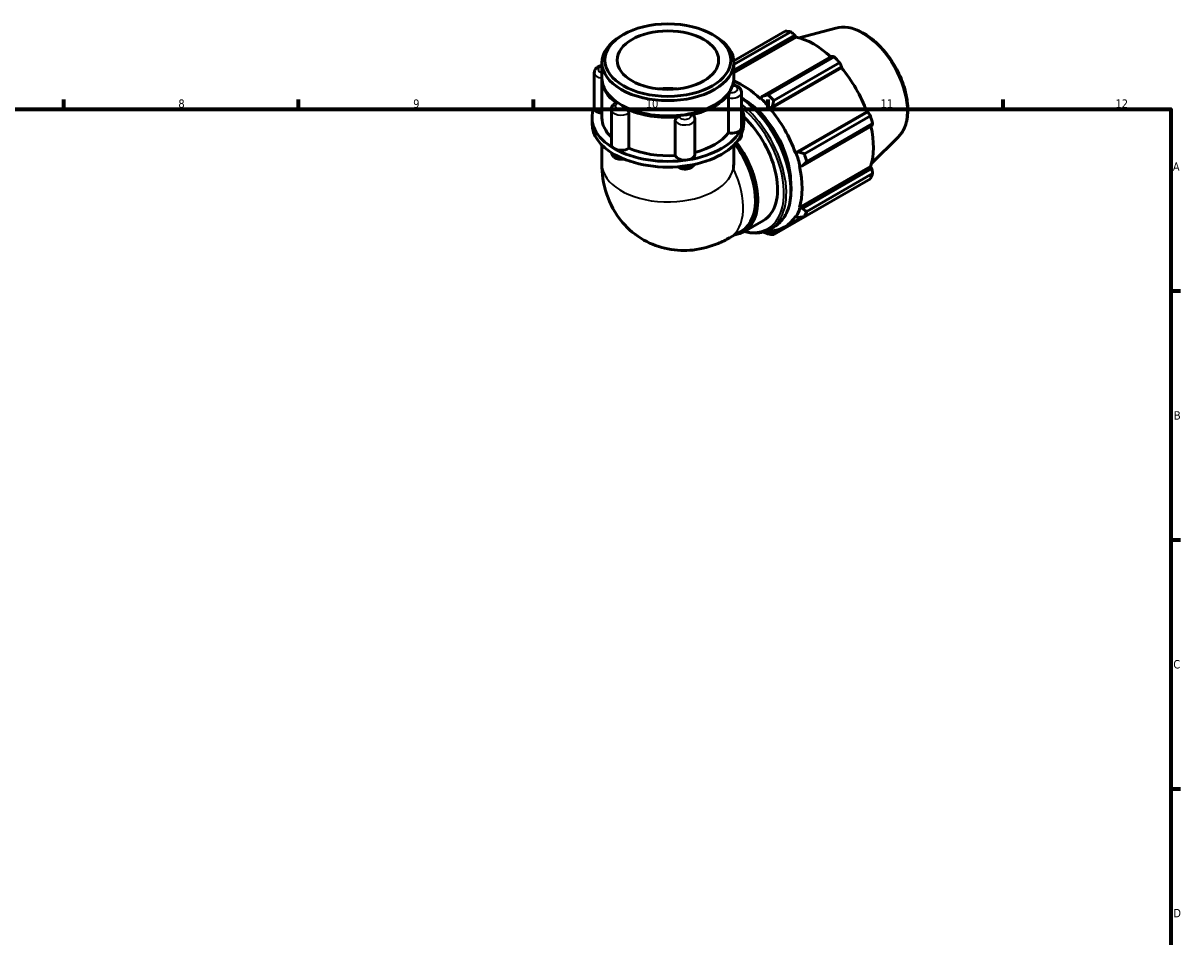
# Model space of a CAD drawing. Header units: millimetres. Extents: x 0 to 931, y 0 to 899.
# Tile 5 of 5: x 478 to 824, y 327 to 600. Entities that reach past the tile are written whole.
import ezdxf

# ---------------------------------------------------------------- set-up
doc = ezdxf.new("R2010")
doc.units = ezdxf.units.MM
for name, color, linetype, lineweight in [('Border (ISO)', 7, 'Continuous', 70), ('Visible (ISO)', 7, 'Continuous', 50), ('Visible Narrow (ISO)', 7, 'Continuous', 35)]:
    doc.layers.add(name, color=color, linetype=linetype, lineweight=lineweight)
doc.styles.add('Note Text (ISO)', font='tahoma.ttf')

# ---------------------------------------------------------------- blocks, each defined once
blk = doc.blocks.new('Borders Default Border')
at = {"layer": 'Border (ISO)'}
for p, q in [((490.58, 574), (490.58, 576.9)), ((560.67, 574), (560.67, 576.9)), ((630.75, 574), (630.75, 576.9)), ((700.83, 574), (700.83, 576.9)), ((770.92, 574), (770.92, 576.9)), ((821, 519.75), (823.9, 519.75)), ((821, 445.5), (823.9, 445.5)), ((821, 371.25), (823.9, 371.25))]:
    blk.add_line(p, q, dxfattribs=at)
at = {"layer": 'Border (ISO)', "flags": 128}
blk.add_lwpolyline([(20, 20), (20, 574), (821, 574), (821, 20), (20, 20)], dxfattribs=at)
at = {"layer": 'Border (ISO)', "color": 232, "true_color": 0xca0064, "char_height": 2.5, "attachment_point": 7, "style": 'Note Text (ISO)'}
for s, insert in [('8', (524.81, 574.34)), ('9', (594.88, 574.35)), ('10', (664.29, 574.35)), ('11', (734.37, 574.4)), ('12', (804.46, 574.4)), ('A', (821.59, 555.62)), ('B', (821.89, 481.37)), ('C', (821.73, 407.08)), ('D', (821.73, 332.88))]:
    blk.add_mtext(s, dxfattribs=dict(at, insert=insert))

msp = doc.modelspace()

# ---------------------------------------------------------------- linework, layer by layer
at = {"layer": 'Visible (ISO)'}
for p, q in [((720.966, 598.204), (710.081, 595.252)), ((657.569, 596.238), (656.924, 595.864)), ((684.231, 596.238), (684.876, 595.864)), ((690.568, 588.405), (705.904, 597.237)), ((707.571, 597.075), (690.589, 587.296)), ((690.589, 585.639), (708.772, 596.109)), ((690.589, 584.809), (709.13, 595.486)), ((708.772, 596.109), (709.13, 595.486)), ((651.211, 583.306), (651.211, 587.877)), ((690.589, 583.306), (690.589, 587.877)), ((719.795, 589.762), (699.095, 577.842)), ((700.812, 578.292), (720.5, 589.63)), ((722.167, 587.872), (702.479, 576.534)), ((648.928, 584.866), (648.928, 574.386)), ((701.401, 574.074), (722.668, 586.321)), ((702.047, 574.729), (722.746, 586.649)), ((722.746, 586.649), (722.668, 586.321)), ((651.211, 571.452), (651.211, 582.897)), ((690.589, 581.145), (690.589, 582.897)), ((688.942, 566.912), (688.942, 577.392)), ((692.872, 578.997), (692.872, 568.517)), ((698.599, 577.267), (698.541, 577.09)), ((699.095, 577.842), (698.599, 577.267)), ((654.024, 573.914), (654.024, 563.434)), ((657.279, 575.114), (656.924, 575.32)), ((684.521, 575.114), (684.876, 575.32)), ((701.401, 574.074), (701.489, 574.219)), ((701.489, 574.219), (702.047, 574.729)), ((648.258, 569.735), (648.258, 571.452)), ((659.217, 572.805), (659.217, 562.325)), ((673.094, 560.184), (673.094, 570.664)), ((678.949, 570.98), (678.949, 560.5)), ((693.543, 569.735), (693.543, 571.452)), ((708.951, 560.995), (730.219, 573.242)), ((730.541, 573.148), (709.841, 561.228)), ((711.621, 560.699), (731.309, 572.037)), ((730.219, 573.242), (730.541, 573.148)), ((711.064, 557.112), (731.763, 569.032)), ((731.999, 569.712), (712.312, 558.375)), ((651.211, 563.296), (651.211, 557.648)), ((690.589, 563.296), (690.589, 559.125)), ((692.872, 566.584), (692.872, 566.335)), ((739.674, 565.717), (731.657, 557.784)), ((709.121, 561), (708.951, 560.995)), ((709.841, 561.228), (709.121, 561)), ((710.136, 557.007), (710.318, 556.969)), ((710.136, 544.661), (731.403, 556.908)), ((710.318, 556.969), (711.064, 557.112)), ((731.763, 556.287), (711.064, 544.367)), ((731.403, 556.908), (731.763, 556.287)), ((731.309, 553.234), (711.621, 541.897)), ((712.312, 543.426), (731.999, 554.764)), ((702.479, 536.591), (722.167, 547.929)), ((710.318, 544.49), (710.136, 544.661)), ((711.064, 544.367), (710.318, 544.49)), ((693.526, 537.405), (699.395, 540.784)), ((705.733, 538.826), (710.894, 541.798)), ((708.951, 542.037), (709.121, 541.838)), ((709.121, 541.838), (709.841, 541.659)), ((689.293, 535.614), (692.913, 537.699)), ((701.365, 538.18), (702.615, 538.9)), ((701.489, 537.409), (701.401, 537.655)), ((702.047, 537.136), (701.489, 537.409)), ((703.381, 537.904), (702.047, 537.136))]:
    msp.add_line(p, q, dxfattribs=at)
for major_axis in [(18.78, 0), (15.146, 0)]:
    msp.add_ellipse((670.9, 588.62), major_axis=major_axis, ratio=0.5758617, dxfattribs=at)
for centre, major_axis, ratio, start_param, end_param in [((670.9, 587.877), (-19.689, 0), 0.5758617, 5.5016397, 10.2063236), ((714.035, 572.583), (-13.474, 23.398), 0.5780931, 5.8451561, 5.9396837), ((714.47, 572.833), (12.531, -21.76), 0.5780931, 2.0696433, 2.6635608), ((714.035, 572.583), (13.474, -23.398), 0.5780931, 1.9181653, 2.0126929), ((714.47, 572.833), (12.531, -21.76), 0.5780931, 1.2672974, 1.8781627), ((670.9, 582.897), (-19.689, 0), 0.5758617, 6.265158, 6.9785531), ((670.9, 583.306), (-19.689, 0), 0.5758617, 0, 3.1415927), ((670.9, 582.897), (19.689, 0), 0.5758617, 6.1114163, 6.3012126), ((693.202, 560.586), (-12.531, 21.76), 0.5780931, 5.1942882, 5.6474233), ((670.9, 571.452), (-15.146, 0), 0.5758617, 4.5346069, 4.890171), ((670.9, 582.897), (19.689, 0), 0.5758617, 5.0642188, 5.9313555), ((693.202, 560.586), (10.105, -17.548), 0.5780931, 0.7875293, 2.3540634), ((693.202, 560.586), (12.665, -21.994), 0.5780931, 1.8781627, 2.0526956), ((694.348, 561.245), (-13.474, 23.398), 0.5780931, 5.059758, 5.1542856), ((670.9, 571.452), (-22.643, 0), 0.5758617, 6.0391476, 7.0685835), ((651.882, 574.386), (-2.953, 0), 0.5758617, 0, 1.3416347), ((670.9, 582.897), (19.189, 0), 0.5758617, 3.9231383, 5.5016397), ((670.9, 582.897), (-19.689, 0), 0.5758617, 0.8754286, 1.7425653), ((670.9, 571.452), (22.643, 0), 0.5758617, 6.0213859, 6.527223), ((693.202, 560.586), (-12.531, 21.76), 0.5780931, 4.4088901, 5.0197553), ((670.9, 571.452), (-19.689, 0), 0.5758617, 0, 0.5411696), ((689.29, 558.333), (10.105, -17.548), 0.5780931, 0, 2.056845), ((714.035, 572.583), (13.474, -23.398), 0.5780931, 1.1327672, 1.2272947), ((670.9, 569.735), (-22.643, 0), 0.5758617, 0, 0.7853982), ((670.9, 571.452), (22.643, 0), 0.5758617, 4.9741884, 6.0213859), ((670.9, 571.452), (19.689, 0), 0.5758617, 5.1335486, 5.8712449), ((689.918, 568.517), (2.953, 0), 0.5758617, 4.3755191, 6.0213859), ((670.9, 569.735), (22.643, 0), 0.5758617, 6.0213859, 6.2831853), ((689.918, 568.517), (2.953, 0), 0.5758617, 6.0213859, 6.2831853), ((714.47, 572.833), (12.531, -21.76), 0.5780931, 0.4818993, 1.0759774), ((656.978, 563.434), (-2.953, 0), 0.5758617, 0, 0.7853982), ((670.9, 569.735), (22.643, 0), 0.5758617, 4.9741884, 6.0213859), ((683.421, 554.953), (10.105, -17.548), 0.5780931, 6.0472824, 8.0532958), ((683.088, 554.761), (9.826, -17.062), 0.5780931, 0, 1.7636428), ((656.978, 563.434), (-2.953, 0), 0.5758617, 0.7853982, 2.431265), ((670.9, 571.452), (22.643, 0), 0.5758617, 3.9269908, 4.9741884), ((670.9, 569.735), (22.643, 0), 0.5758617, 3.9269908, 4.9741884), ((670.9, 571.452), (19.689, 0), 0.5758617, 4.0771318, 4.8240474), ((675.996, 560.5), (-2.953, 0), 0.5758617, 0.1867289, 1.8325957), ((675.996, 560.5), (2.953, 0), 0.5758617, 4.9741884, 6.2831853), ((693.202, 560.586), (12.665, -21.994), 0.5780931, 1.0927645, 1.2672974), ((694.348, 561.245), (-13.474, 23.398), 0.5780931, 4.2743598, 4.3688874), ((670.9, 547.743), (-13.936, -24.106), 0.5769785, 2.234637, 2.3571613), ((693.202, 560.586), (-12.531, 21.76), 0.5780931, 3.6234919, 4.2343571), ((714.035, 572.583), (13.474, -23.398), 0.5780931, 0.347369, 0.4418966), ((693.202, 560.586), (12.665, -21.994), 0.5780931, 0.3073663, 0.4818993), ((694.348, 561.245), (13.474, -23.398), 0.5780931, 0.347369, 0.4418966), ((693.202, 560.586), (12.531, -21.76), 0.5780931, 5.9796864, 6.5905516), ((693.202, 560.586), (12.665, -21.994), 0.5780931, 5.8769781, 5.9796864), ((694.348, 561.245), (13.474, -23.398), 0.5780931, 5.8451561, 5.9396837)]:
    msp.add_ellipse(centre, major_axis=major_axis, ratio=ratio, start_param=start_param, end_param=end_param, dxfattribs=at)
for points, knots in [([(720.966, 598.204), (722.14, 598.522), (723.41, 598.561), (726.127, 598.114), (727.583, 597.579), (730.508, 595.973), (731.978, 594.88), (734.747, 592.267), (736.046, 590.749), (738.351, 587.446), (739.357, 585.663), (740.984, 582), (741.605, 580.122), (742.394, 576.44), (742.56, 574.637), (742.396, 571.283), (742.065, 569.729), (741.022, 567.359), (740.419, 566.454), (739.674, 565.717)], [5.6508865, 5.6508865, 5.6508865, 5.6508865, 5.9414672, 5.9414672, 6.2600776, 6.2600776, 6.59097, 6.59097, 6.9211718, 6.9211718, 7.2498571, 7.2498571, 7.5786217, 7.5786217, 7.9089938, 7.9089938, 8.2396148, 8.2396148, 8.4901479, 8.4901479, 8.4901479, 8.4901479]), ([(648.928, 584.866), (648.928, 585.075), (648.967, 585.282), (649.108, 585.677), (649.215, 585.859), (649.492, 586.212), (649.67, 586.369), (650.105, 586.666), (650.369, 586.788), (650.829, 586.938), (651.018, 586.983), (651.211, 587.014)], [3.9269908, 3.9269908, 3.9269908, 3.9269908, 4.130731, 4.130731, 4.3518433, 4.3518433, 4.6269323, 4.6269323, 4.9831898, 4.9831898, 5.2226857, 5.2226857, 5.2226857, 5.2226857]), ([(690.299, 580.959), (690.324, 581.04), (690.346, 581.1), (690.381, 581.16), (690.394, 581.172), (690.406, 581.171)], [0.372411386, 0.372411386, 0.372411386, 0.372411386, 0.41523227, 0.41523227, 0.446364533, 0.446364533, 0.446364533, 0.446364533]), ([(690.406, 581.171), (690.628, 581.145), (690.847, 581.101), (691.274, 580.975), (691.482, 580.893), (691.878, 580.681), (692.068, 580.552), (692.413, 580.226), (692.57, 580.029), (692.784, 579.589), (692.851, 579.357), (692.87, 579.078), (692.872, 579.037), (692.872, 578.997)], [5.6970392, 5.6970392, 5.6970392, 5.6970392, 5.971348, 5.971348, 6.2456569, 6.2456569, 6.5199657, 6.5199657, 6.7942746, 6.7942746, 7.0291661, 7.0291661, 7.0685835, 7.0685835, 7.0685835, 7.0685835]), ([(688.942, 577.392), (688.942, 577.513), (688.953, 577.647), (688.997, 577.935), (689.03, 578.086), (689.112, 578.381), (689.16, 578.522), (689.264, 578.775), (689.318, 578.885), (689.375, 578.978), (689.379, 578.984), (689.383, 578.99)], [0.18630901, 0.18630901, 0.18630901, 0.18630901, 0.23071731, 0.23071731, 0.27681839, 0.27681839, 0.32302976, 0.32302976, 0.36925277, 0.36925277, 0.37261743, 0.37261743, 0.37261743, 0.37261743]), ([(692.872, 577.384), (693.19, 577.162), (693.507, 576.93), (695.584, 575.341), (697.292, 573.693), (700.433, 569.968), (701.864, 567.892), (704.31, 563.522), (705.324, 561.227), (706.834, 556.646), (707.329, 554.359), (707.744, 550.018), (707.664, 547.965), (706.921, 544.304), (706.26, 542.694), (704.585, 540.351), (703.669, 539.507), (702.615, 538.9)], [6.3875473, 6.3875473, 6.3875473, 6.3875473, 6.4454183, 6.4454183, 6.7689166, 6.7689166, 7.0918117, 7.0918117, 7.4144748, 7.4144748, 7.7374373, 7.7374373, 8.0609969, 8.0609969, 8.383481, 8.383481, 8.6413135, 8.6413135, 8.6413135, 8.6413135]), ([(654.024, 573.914), (654.024, 574.088), (654.051, 574.262), (654.148, 574.587), (654.218, 574.738), (654.384, 575.009), (654.481, 575.13), (654.689, 575.343), (654.8, 575.437), (655.032, 575.602), (655.153, 575.673), (655.277, 575.736)], [3.92699082, 3.92699082, 3.92699082, 3.92699082, 4.09718182, 4.09718182, 4.26737282, 4.26737282, 4.43756381, 4.43756381, 4.60775481, 4.60775481, 4.77794581, 4.77794581, 4.77794581, 4.77794581]), ([(655.277, 575.736), (655.336, 575.766), (655.404, 575.775), (655.567, 575.752), (655.662, 575.712), (655.768, 575.643), (655.775, 575.638), (655.782, 575.633)], [0.28329373, 0.28329373, 0.28329373, 0.28329373, 0.323029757, 0.323029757, 0.369252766, 0.369252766, 0.372617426, 0.372617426, 0.372617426, 0.372617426]), ([(658.286, 574.192), (658.395, 574.139), (658.505, 574.066), (658.722, 573.881), (658.826, 573.767), (659.005, 573.517), (659.078, 573.382), (659.181, 573.109), (659.211, 572.974), (659.217, 572.832), (659.217, 572.819), (659.217, 572.805)], [0.37241139, 0.37241139, 0.37241139, 0.37241139, 0.41523227, 0.41523227, 0.46145737, 0.46145737, 0.50766553, 0.50766553, 0.55376383, 0.55376383, 0.5587216, 0.5587216, 0.5587216, 0.5587216]), ([(673.094, 570.664), (673.094, 570.785), (673.122, 570.906), (673.232, 571.143), (673.315, 571.256), (673.526, 571.453), (673.652, 571.536), (673.931, 571.662), (674.081, 571.704), (674.243, 571.724), (674.254, 571.725), (674.265, 571.726)], [0.18630901, 0.18630901, 0.18630901, 0.18630901, 0.23071731, 0.23071731, 0.27681839, 0.27681839, 0.32302976, 0.32302976, 0.36925277, 0.36925277, 0.37261743, 0.37261743, 0.37261743, 0.37261743]), ([(677.685, 572.254), (677.819, 572.282), (677.951, 572.29), (678.21, 572.263), (678.333, 572.224), (678.54, 572.103), (678.623, 572.022), (678.682, 571.924)], [0.37241139, 0.37241139, 0.37241139, 0.37241139, 0.41523227, 0.41523227, 0.46145737, 0.46145737, 0.50709262, 0.50709262, 0.50709262, 0.50709262]), ([(678.682, 571.924), (678.714, 571.87), (678.744, 571.814), (678.8, 571.698), (678.825, 571.638), (678.869, 571.514), (678.887, 571.45), (678.918, 571.319), (678.93, 571.252), (678.945, 571.116), (678.949, 571.048), (678.949, 570.98)], [0.45133817, 0.45133817, 0.45133817, 0.45133817, 0.51815017, 0.51815017, 0.58496217, 0.58496217, 0.65177417, 0.65177417, 0.71858616, 0.71858616, 0.78539816, 0.78539816, 0.78539816, 0.78539816]), ([(692.872, 566.335), (692.872, 566.127), (692.833, 565.919), (692.692, 565.525), (692.585, 565.342), (692.308, 564.989), (692.13, 564.832), (691.852, 564.642), (691.76, 564.587), (691.666, 564.538)], [0.78539816, 0.78539816, 0.78539816, 0.78539816, 0.98913831, 0.98913831, 1.21025062, 1.21025062, 1.48533961, 1.48533961, 1.61456518, 1.61456518, 1.61456518, 1.61456518]), ([(657.747, 559.122), (657.573, 559.089), (657.397, 559.068), (656.903, 559.04), (656.583, 559.057), (655.958, 559.164), (655.652, 559.254), (655.078, 559.522), (654.807, 559.698), (654.391, 560.133), (654.231, 560.368), (654.087, 560.769), (654.055, 560.899), (654.038, 561.033)], [2.0403886, 2.0403886, 2.0403886, 2.0403886, 2.2575447, 2.2575447, 2.6458325, 2.6458325, 3.0367639, 3.0367639, 3.4230192, 3.4230192, 3.7228307, 3.7228307, 3.8551008, 3.8551008, 3.8551008, 3.8551008]), ([(651.211, 557.648), (651.211, 554.828), (651.572, 551.789), (653.582, 545.796), (655.082, 542.869), (659.086, 538.184), (661.267, 536.343), (665.98, 533.665), (668.454, 532.772), (673.485, 531.776), (676.023, 531.723), (681.155, 532.272), (683.655, 532.998), (687.089, 534.429), (688.226, 535), (689.293, 535.614)], [3.1415927, 3.1415927, 3.1415927, 3.1415927, 3.4557519, 3.4557519, 3.7265194, 3.7265194, 3.9322993, 3.9322993, 4.1225797, 4.1225797, 4.3270612, 4.3270612, 4.5754459, 4.5754459, 4.712389, 4.712389, 4.712389, 4.712389]), ([(678.755, 557.505), (678.693, 557.382), (678.62, 557.27), (678.386, 556.972), (678.207, 556.815), (677.773, 556.518), (677.509, 556.396), (676.931, 556.208), (676.614, 556.149), (675.977, 556.104), (675.657, 556.118), (675.03, 556.216), (674.723, 556.302), (674.215, 556.528), (674.007, 556.649), (673.814, 556.804)], [1.0664745, 1.0664745, 1.0664745, 1.0664745, 1.2102506, 1.2102506, 1.4853396, 1.4853396, 1.8415971, 1.8415971, 2.2347579, 2.2347579, 2.6232489, 2.6232489, 3.0137903, 3.0137903, 3.3061394, 3.3061394, 3.3061394, 3.3061394]), ([(701.365, 538.18), (700.11, 537.457), (698.661, 537.073), (696.006, 537.018), (694.852, 537.17), (693.672, 537.489)], [2.3581282, 2.3581282, 2.3581282, 2.3581282, 2.66524845, 2.66524845, 2.88287723, 2.88287723, 2.88287723, 2.88287723])]:
    msp.add_open_spline(points, degree=3, knots=knots, dxfattribs=at)
for points, weights in [([(708.772, 596.109), (708.186, 596.584), (707.571, 597.075)], [1.00246698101, 1.00164164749, 1]), ([(720.5, 589.63), (720.143, 589.699), (719.795, 589.762)], [1, 1.00164164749, 1.00246698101]), ([(722.746, 586.649), (722.465, 587.249), (722.167, 587.872)], [1.00246698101, 1.00164164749, 1]), ([(700.812, 578.292), (699.929, 578.058), (699.095, 577.842)], [1.01811291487, 1.01279029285, 1.00667305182]), ([(702.047, 574.729), (702.251, 575.609), (702.479, 576.534)], [1.00667305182, 1.01279029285, 1.01811291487]), ([(731.309, 572.037), (730.919, 572.605), (730.541, 573.148)], [1, 1.00164164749, 1.00246698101]), ([(731.763, 569.032), (731.881, 569.366), (731.999, 569.712)], [1.00246698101, 1.00164164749, 1]), ([(711.621, 560.699), (710.706, 560.965), (709.841, 561.228)], [1.01811291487, 1.01279029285, 1.00667305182]), ([(711.064, 557.112), (711.668, 557.726), (712.312, 558.375)], [1.00667305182, 1.01279029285, 1.01811291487]), ([(731.999, 554.764), (731.881, 555.542), (731.763, 556.287)], [1, 1.00164164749, 1.00246698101]), ([(722.167, 547.929), (722.182, 547.958), (722.197, 547.987)], [1, 1.00008271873, 1.00016336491]), ([(712.312, 543.426), (711.668, 543.902), (711.064, 544.367)], [1.01811291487, 1.01279029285, 1.00667305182]), ([(709.841, 541.659), (710.706, 541.771), (711.621, 541.897)], [1.00667305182, 1.01279029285, 1.01811291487]), ([(699.304, 537.339), (700.039, 537.048), (700.812, 536.753)], [1.00818101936, 1.01345167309, 1.01811291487]), ([(702.479, 536.591), (702.251, 536.865), (702.047, 537.136)], [1.01811291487, 1.01279029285, 1.00667305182])]:
    msp.add_rational_spline(points, weights, degree=2, dxfattribs=at)
at = {"layer": 'Visible Narrow (ISO)'}
for centre, major_axis, ratio, start_param, end_param in [((728.89, 581.137), (-9.462, 16.431), 0.5780931, 3.2927583, 6.1320197), ((651.882, 584.866), (-2.953, 0), 0.5758617, 0, 1.3418821), ((651.882, 585.832), (-1.772, 0), 0.5758617, 5.1006743, 7.4656963), ((689.918, 579.963), (1.772, 0), 0.5758617, 4.4055744, 7.6371974), ((689.918, 578.997), (2.953, 0), 0.5758617, 4.3755191, 6.2831853), ((690.892, 559.256), (11.722, -20.356), 0.5780931, 0, 2.2386768), ((656.978, 573.914), (-2.953, 0), 0.5758617, 0, 2.431265), ((656.978, 574.88), (-1.772, 0), 0.5758617, 5.4527719, 8.684395), ((689.643, 558.536), (11.722, -20.356), 0.5780931, 0, 2.1625061), ((689.29, 558.333), (11.473, -19.923), 0.5780931, 5.7899756, 8.4191373), ((675.996, 570.98), (-2.953, 0), 0.5758617, 0.1867289, 3.1415927), ((675.996, 571.945), (1.772, 0), 0.5758617, 3.3583768, 6.5899999), ((689.918, 566.335), (2.953, 0), 0.5758617, 5.5626042, 6.2831853), ((656.978, 561.253), (-2.953, 0), 0.5758617, 0.1346063, 1.492528), ((670.9, 557.648), (19.689, 0), 0.5758617, 3.1415927, 6.160661), ((675.996, 558.318), (-2.953, 0), 0.5758617, 1.0304921, 2.614284), ((679.468, 552.677), (9.826, -17.062), 0.5780931, 0, 1.4502057)]:
    msp.add_ellipse(centre, major_axis=major_axis, ratio=ratio, start_param=start_param, end_param=end_param, dxfattribs=at)

# ---------------------------------------------------------------- block references
msp.add_blockref('Borders Default Border', (0, 0))

doc.saveas('drawing.dxf')
